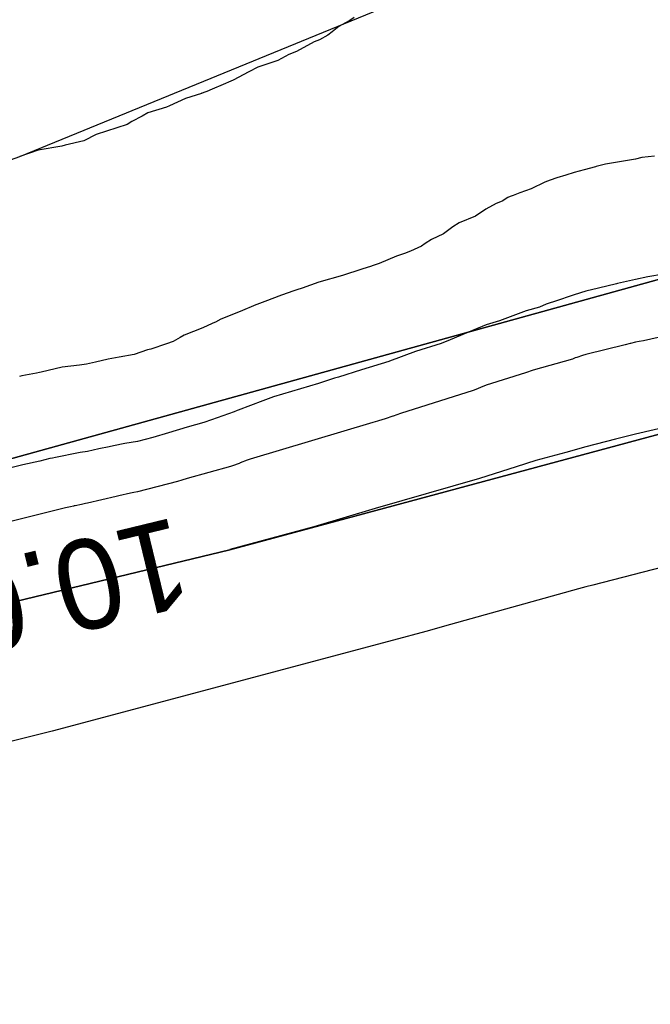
# Model space of a CAD drawing. Extents: x 158343 to 162498, y 431347 to 434500.
# Tile 71 of 248: x 159459 to 159472, y 433820 to 433840. Entities that reach past the tile are written whole.
import ezdxf

# ---------------------------------------------------------------- set-up
doc = ezdxf.new("R2010")
doc.units = 0
doc.header["$LTSCALE"] = 10
doc.header["$MEASUREMENT"] = 0
for name, color, linetype in [('000_arcering', 8, 'CONTINUOUS'), ('bestaand 008m', 8, 'CONTINUOUS'), ('bestaand 009m', 8, 'CONTINUOUS'), ('bestaand 010m', 8, 'CONTINUOUS'), ('def. con-hoogtelijn (index)', 8, 'CONTINUOUS')]:
    doc.layers.add(name, color=color, linetype=linetype)
doc.styles.add('Style-WORKING', font='WORKING.shx')

# ---------------------------------------------------------------- blocks, each defined once
blk = doc.blocks.new('bestaande hoogtelijnen')
at = {"layer": 'def. con-hoogtelijn (index)'}
for p, q in [((-201.644, -226.693), (-201.73, -226.754)), ((-201.644, -226.693), (-201.73, -226.754)), ((-201.644, -226.693), (-201.73, -226.754)), ((-201.95, -226.874), (-202.08, -226.985)), ((-201.95, -226.874), (-202.08, -226.985)), ((-201.95, -226.874), (-202.08, -226.985)), ((-201.888, -226.84), (-201.95, -226.874)), ((-201.888, -226.84), (-201.95, -226.874)), ((-201.888, -226.84), (-201.95, -226.874)), ((-201.73, -226.754), (-201.888, -226.84)), ((-201.73, -226.754), (-201.888, -226.84)), ((-201.73, -226.754), (-201.888, -226.84)), ((-202.34, -227.141), (-202.444, -227.185)), ((-202.34, -227.141), (-202.444, -227.185)), ((-202.34, -227.141), (-202.444, -227.185)), ((-202.17, -227.049), (-202.34, -227.141)), ((-202.17, -227.049), (-202.34, -227.141)), ((-202.17, -227.049), (-202.34, -227.141)), ((-202.08, -226.985), (-202.17, -227.049)), ((-202.08, -226.985), (-202.17, -227.049)), ((-202.08, -226.985), (-202.17, -227.049)), ((-202.444, -227.185), (-202.796, -227.377)), ((-202.444, -227.185), (-202.796, -227.377)), ((-202.444, -227.185), (-202.796, -227.377)), ((-202.951, -227.434), (-203.173, -227.559)), ((-202.951, -227.434), (-203.173, -227.559)), ((-202.951, -227.434), (-203.173, -227.559)), ((-202.796, -227.377), (-202.951, -227.434)), ((-202.796, -227.377), (-202.951, -227.434)), ((-202.796, -227.377), (-202.951, -227.434)), ((-203.574, -227.692), (-203.758, -227.786)), ((-203.574, -227.692), (-203.758, -227.786)), ((-203.574, -227.692), (-203.758, -227.786)), ((-203.173, -227.559), (-203.574, -227.692)), ((-203.173, -227.559), (-203.574, -227.692)), ((-203.173, -227.559), (-203.574, -227.692)), ((-203.758, -227.786), (-204.07, -227.953)), ((-203.758, -227.786), (-204.07, -227.953)), ((-203.758, -227.786), (-204.07, -227.953)), ((-204.221, -228.02), (-204.536, -228.155)), ((-204.221, -228.02), (-204.536, -228.155)), ((-204.221, -228.02), (-204.536, -228.155)), ((-204.165, -227.99), (-204.221, -228.02)), ((-204.165, -227.99), (-204.221, -228.02)), ((-204.165, -227.99), (-204.221, -228.02)), ((-204.07, -227.953), (-204.165, -227.99)), ((-204.07, -227.953), (-204.165, -227.99)), ((-204.07, -227.953), (-204.165, -227.99)), ((-205.026, -228.321), (-205.349, -228.469)), ((-205.026, -228.321), (-205.349, -228.469)), ((-205.026, -228.321), (-205.349, -228.469)), ((-204.709, -228.218), (-205.026, -228.321)), ((-204.709, -228.218), (-205.026, -228.321)), ((-204.709, -228.218), (-205.026, -228.321)), ((-204.703, -228.215), (-204.709, -228.218)), ((-204.703, -228.215), (-204.709, -228.218)), ((-204.703, -228.215), (-204.709, -228.218)), ((-204.701, -228.214), (-204.703, -228.215)), ((-204.701, -228.214), (-204.703, -228.215)), ((-204.701, -228.214), (-204.703, -228.215)), ((-204.69, -228.21), (-204.701, -228.214)), ((-204.69, -228.21), (-204.701, -228.214)), ((-204.69, -228.21), (-204.701, -228.214)), ((-204.564, -228.166), (-204.69, -228.21)), ((-204.564, -228.166), (-204.69, -228.21)), ((-204.564, -228.166), (-204.69, -228.21)), ((-204.536, -228.155), (-204.564, -228.166)), ((-204.536, -228.155), (-204.564, -228.166)), ((-204.536, -228.155), (-204.564, -228.166)), ((-205.411, -228.491), (-205.784, -228.605)), ((-205.411, -228.491), (-205.784, -228.605)), ((-205.411, -228.491), (-205.784, -228.605)), ((-205.349, -228.469), (-205.411, -228.491)), ((-205.349, -228.469), (-205.411, -228.491)), ((-205.349, -228.469), (-205.411, -228.491)), ((-205.9, -228.673), (-206.108, -228.784)), ((-205.9, -228.673), (-206.108, -228.784)), ((-205.9, -228.673), (-206.108, -228.784)), ((-205.784, -228.605), (-205.9, -228.673)), ((-205.784, -228.605), (-205.9, -228.673)), ((-205.784, -228.605), (-205.9, -228.673)), ((-206.198, -228.843), (-206.822, -229.043)), ((-206.198, -228.843), (-206.822, -229.043)), ((-206.198, -228.843), (-206.822, -229.043)), ((-206.108, -228.784), (-206.198, -228.843)), ((-206.108, -228.784), (-206.198, -228.843)), ((-206.108, -228.784), (-206.198, -228.843)), ((-206.822, -229.043), (-207.069, -229.169)), ((-206.822, -229.043), (-207.069, -229.169)), ((-206.822, -229.043), (-207.069, -229.169)), ((-207.51, -229.275), (-207.986, -229.357)), ((-207.51, -229.275), (-207.986, -229.357)), ((-207.51, -229.275), (-207.986, -229.357)), ((-207.443, -229.259), (-207.51, -229.275)), ((-207.443, -229.259), (-207.51, -229.275)), ((-207.443, -229.259), (-207.51, -229.275)), ((-207.069, -229.169), (-207.443, -229.259)), ((-207.069, -229.169), (-207.443, -229.259)), ((-207.069, -229.169), (-207.443, -229.259)), ((-207.986, -229.357), (-208.353, -229.482)), ((-207.986, -229.357), (-208.353, -229.482)), ((-207.986, -229.357), (-208.353, -229.482)), ((-195.869, -229.506), (-195.992, -229.535)), ((-195.869, -229.506), (-195.992, -229.535)), ((-195.613, -229.48), (-195.869, -229.506)), ((-195.613, -229.48), (-195.869, -229.506)), ((-196.797, -229.691), (-197.027, -229.755)), ((-196.797, -229.691), (-197.027, -229.755)), ((-196.786, -229.688), (-196.797, -229.691)), ((-196.786, -229.688), (-196.797, -229.691)), ((-196.597, -229.637), (-196.786, -229.688)), ((-196.597, -229.637), (-196.786, -229.688)), ((-195.992, -229.535), (-196.597, -229.637)), ((-195.992, -229.535), (-196.597, -229.637)), ((-197.39, -229.861), (-197.576, -229.915)), ((-197.39, -229.861), (-197.576, -229.915)), ((-197.224, -229.809), (-197.39, -229.861)), ((-197.224, -229.809), (-197.39, -229.861)), ((-197.027, -229.755), (-197.224, -229.809)), ((-197.027, -229.755), (-197.224, -229.809)), ((-197.813, -230.003), (-198.091, -230.131)), ((-197.813, -230.003), (-198.091, -230.131)), ((-197.705, -229.96), (-197.813, -230.003)), ((-197.705, -229.96), (-197.813, -230.003)), ((-197.576, -229.915), (-197.705, -229.96)), ((-197.576, -229.915), (-197.705, -229.96)), ((-198.511, -230.29), (-198.554, -230.311)), ((-198.511, -230.29), (-198.554, -230.311)), ((-198.447, -230.268), (-198.511, -230.29)), ((-198.447, -230.268), (-198.511, -230.29)), ((-198.317, -230.215), (-198.447, -230.268)), ((-198.317, -230.215), (-198.447, -230.268)), ((-198.091, -230.131), (-198.317, -230.215)), ((-198.091, -230.131), (-198.317, -230.215)), ((-198.788, -230.431), (-198.998, -230.544)), ((-198.788, -230.431), (-198.998, -230.544)), ((-198.705, -230.393), (-198.788, -230.431)), ((-198.705, -230.393), (-198.788, -230.431)), ((-198.672, -230.379), (-198.705, -230.393)), ((-198.672, -230.379), (-198.705, -230.393)), ((-198.554, -230.311), (-198.672, -230.379)), ((-198.554, -230.311), (-198.672, -230.379)), ((-199.206, -230.68), (-199.532, -230.815)), ((-199.206, -230.68), (-199.532, -230.815)), ((-198.998, -230.544), (-199.206, -230.68)), ((-198.998, -230.544), (-199.206, -230.68)), ((-199.661, -230.896), (-199.849, -231.04)), ((-199.661, -230.896), (-199.849, -231.04)), ((-199.532, -230.815), (-199.661, -230.896)), ((-199.532, -230.815), (-199.661, -230.896)), ((-199.849, -231.04), (-200.092, -231.15)), ((-199.849, -231.04), (-200.092, -231.15)), ((-200.289, -231.287), (-200.509, -231.384)), ((-200.289, -231.287), (-200.509, -231.384)), ((-200.219, -231.231), (-200.289, -231.287)), ((-200.219, -231.231), (-200.289, -231.287)), ((-200.092, -231.15), (-200.219, -231.231)), ((-200.092, -231.15), (-200.219, -231.231)), ((-200.792, -231.488), (-201.142, -231.63)), ((-200.792, -231.488), (-201.142, -231.63)), ((-200.631, -231.435), (-200.792, -231.488)), ((-200.631, -231.435), (-200.792, -231.488)), ((-200.509, -231.384), (-200.631, -231.435)), ((-200.509, -231.384), (-200.631, -231.435)), ((-201.291, -231.684), (-201.488, -231.744)), ((-201.291, -231.684), (-201.488, -231.744)), ((-201.279, -231.679), (-201.291, -231.684)), ((-201.279, -231.679), (-201.291, -231.684)), ((-201.142, -231.63), (-201.279, -231.679)), ((-201.142, -231.63), (-201.279, -231.679)), ((-201.875, -231.874), (-202.351, -232.005)), ((-201.875, -231.874), (-202.351, -232.005)), ((-201.488, -231.744), (-201.875, -231.874)), ((-201.488, -231.744), (-201.875, -231.874)), ((-195.434, -231.85), (-195.749, -231.904)), ((-195.434, -231.85), (-195.749, -231.904)), ((-195.434, -231.85), (-195.749, -231.904)), ((-202.351, -232.005), (-202.688, -232.125)), ((-202.351, -232.005), (-202.688, -232.125)), ((-196.374, -232.041), (-196.735, -232.127)), ((-196.374, -232.041), (-196.735, -232.127)), ((-196.374, -232.041), (-196.735, -232.127)), ((-196.352, -232.036), (-196.374, -232.041)), ((-196.352, -232.036), (-196.374, -232.041)), ((-196.352, -232.036), (-196.374, -232.041)), ((-195.992, -231.953), (-196.352, -232.036)), ((-195.992, -231.953), (-196.352, -232.036)), ((-195.992, -231.953), (-196.352, -232.036)), ((-195.749, -231.904), (-195.992, -231.953)), ((-195.749, -231.904), (-195.992, -231.953)), ((-195.749, -231.904), (-195.992, -231.953)), ((-203.097, -232.27), (-203.434, -232.395)), ((-203.097, -232.27), (-203.434, -232.395)), ((-202.855, -232.181), (-203.097, -232.27)), ((-202.855, -232.181), (-203.097, -232.27)), ((-202.794, -232.16), (-202.855, -232.181)), ((-202.794, -232.16), (-202.855, -232.181)), ((-202.688, -232.125), (-202.794, -232.16)), ((-202.688, -232.125), (-202.794, -232.16)), ((-197.225, -232.263), (-197.62, -232.393)), ((-197.225, -232.263), (-197.62, -232.393)), ((-197.225, -232.263), (-197.62, -232.393)), ((-196.992, -232.191), (-197.225, -232.263)), ((-196.992, -232.191), (-197.225, -232.263)), ((-196.992, -232.191), (-197.225, -232.263)), ((-196.735, -232.127), (-196.992, -232.191)), ((-196.735, -232.127), (-196.992, -232.191)), ((-196.735, -232.127), (-196.992, -232.191)), ((-203.613, -232.466), (-203.933, -232.594)), ((-203.613, -232.466), (-203.933, -232.594)), ((-203.593, -232.459), (-203.613, -232.466)), ((-203.593, -232.459), (-203.613, -232.466)), ((-203.434, -232.395), (-203.593, -232.459)), ((-203.434, -232.395), (-203.593, -232.459)), ((-197.784, -232.45), (-197.923, -232.509)), ((-197.784, -232.45), (-197.923, -232.509)), ((-197.784, -232.45), (-197.923, -232.509)), ((-197.728, -232.428), (-197.784, -232.45)), ((-197.728, -232.428), (-197.784, -232.45)), ((-197.728, -232.428), (-197.784, -232.45)), ((-197.62, -232.393), (-197.728, -232.428)), ((-197.62, -232.393), (-197.728, -232.428)), ((-197.62, -232.393), (-197.728, -232.428)), ((-203.933, -232.594), (-204.318, -232.754)), ((-203.933, -232.594), (-204.318, -232.754)), ((-198.188, -232.583), (-198.722, -232.784)), ((-198.188, -232.583), (-198.722, -232.784)), ((-198.188, -232.583), (-198.722, -232.784)), ((-197.923, -232.509), (-198.188, -232.583)), ((-197.923, -232.509), (-198.188, -232.583)), ((-197.923, -232.509), (-198.188, -232.583)), ((-204.491, -232.839), (-204.682, -232.927)), ((-204.491, -232.839), (-204.682, -232.927)), ((-204.445, -232.819), (-204.491, -232.839)), ((-204.445, -232.819), (-204.491, -232.839)), ((-204.427, -232.811), (-204.445, -232.819)), ((-204.427, -232.811), (-204.445, -232.819)), ((-204.318, -232.754), (-204.427, -232.811)), ((-204.318, -232.754), (-204.427, -232.811)), ((-198.992, -232.867), (-199.377, -233.028)), ((-198.992, -232.867), (-199.377, -233.028)), ((-198.992, -232.867), (-199.377, -233.028)), ((-198.722, -232.784), (-198.992, -232.867)), ((-198.722, -232.784), (-198.992, -232.867)), ((-198.722, -232.784), (-198.992, -232.867)), ((-194.264, -232.835), (-195.833, -233.185)), ((-194.264, -232.835), (-195.833, -233.185)), ((-204.682, -232.927), (-205.053, -233.075)), ((-204.682, -232.927), (-205.053, -233.075)), ((-199.377, -233.028), (-199.715, -233.165)), ((-199.377, -233.028), (-199.715, -233.165)), ((-199.377, -233.028), (-199.715, -233.165)), ((-205.407, -233.248), (-205.723, -233.355)), ((-205.407, -233.248), (-205.723, -233.355)), ((-205.278, -233.199), (-205.407, -233.248)), ((-205.278, -233.199), (-205.407, -233.248)), ((-205.132, -233.121), (-205.278, -233.199)), ((-205.132, -233.121), (-205.278, -233.199)), ((-205.053, -233.075), (-205.132, -233.121)), ((-205.053, -233.075), (-205.132, -233.121)), ((-199.898, -233.236), (-200.409, -233.398)), ((-199.898, -233.236), (-200.409, -233.398)), ((-199.898, -233.236), (-200.409, -233.398)), ((-199.715, -233.165), (-199.898, -233.236)), ((-199.715, -233.165), (-199.898, -233.236)), ((-199.715, -233.165), (-199.898, -233.236)), ((-196.204, -233.264), (-196.992, -233.461)), ((-196.204, -233.264), (-196.992, -233.461)), ((-196.101, -233.24), (-196.204, -233.264)), ((-196.101, -233.24), (-196.204, -233.264)), ((-196.095, -233.238), (-196.101, -233.24)), ((-196.095, -233.238), (-196.101, -233.24)), ((-195.992, -233.215), (-196.095, -233.238)), ((-195.992, -233.215), (-196.095, -233.238)), ((-195.922, -233.201), (-195.992, -233.215)), ((-195.922, -233.201), (-195.992, -233.215)), ((-195.833, -233.185), (-195.922, -233.201)), ((-195.833, -233.185), (-195.922, -233.201)), ((-206.058, -233.457), (-206.359, -233.511)), ((-206.058, -233.457), (-206.359, -233.511)), ((-205.79, -233.368), (-206.058, -233.457)), ((-205.79, -233.368), (-206.058, -233.457)), ((-205.723, -233.355), (-205.79, -233.368)), ((-205.723, -233.355), (-205.79, -233.368)), ((-200.409, -233.398), (-200.929, -233.592)), ((-200.409, -233.398), (-200.929, -233.592)), ((-200.409, -233.398), (-200.929, -233.592)), ((-196.992, -233.461), (-197.059, -233.482)), ((-196.992, -233.461), (-197.059, -233.482)), ((-207.015, -233.651), (-207.152, -233.676)), ((-207.015, -233.651), (-207.152, -233.676)), ((-206.831, -233.612), (-207.015, -233.651)), ((-206.831, -233.612), (-207.015, -233.651)), ((-206.808, -233.609), (-206.831, -233.612)), ((-206.808, -233.609), (-206.831, -233.612)), ((-206.605, -233.56), (-206.808, -233.609)), ((-206.605, -233.56), (-206.808, -233.609)), ((-206.577, -233.554), (-206.605, -233.56)), ((-206.577, -233.554), (-206.605, -233.56)), ((-206.359, -233.511), (-206.577, -233.554)), ((-206.359, -233.511), (-206.577, -233.554)), ((-200.946, -233.598), (-201.496, -233.765)), ((-200.946, -233.598), (-201.496, -233.765)), ((-200.946, -233.598), (-201.496, -233.765)), ((-200.929, -233.592), (-200.946, -233.598)), ((-200.929, -233.592), (-200.946, -233.598)), ((-200.929, -233.592), (-200.946, -233.598)), ((-197.258, -233.552), (-198.048, -233.773)), ((-197.258, -233.552), (-198.048, -233.773)), ((-197.218, -233.535), (-197.258, -233.552)), ((-197.218, -233.535), (-197.258, -233.552)), ((-197.202, -233.529), (-197.218, -233.535)), ((-197.202, -233.529), (-197.218, -233.535)), ((-197.171, -233.519), (-197.202, -233.529)), ((-197.171, -233.519), (-197.202, -233.529)), ((-197.059, -233.482), (-197.171, -233.519)), ((-197.059, -233.482), (-197.171, -233.519)), ((-208.019, -233.833), (-208.315, -233.888)), ((-208.019, -233.833), (-208.315, -233.888)), ((-207.956, -233.821), (-208.019, -233.833)), ((-207.956, -233.821), (-208.019, -233.833)), ((-207.925, -233.815), (-207.956, -233.821)), ((-207.925, -233.815), (-207.956, -233.821)), ((-207.501, -233.715), (-207.925, -233.815)), ((-207.501, -233.715), (-207.925, -233.815)), ((-207.152, -233.676), (-207.501, -233.715)), ((-207.152, -233.676), (-207.501, -233.715)), ((-201.496, -233.765), (-201.954, -233.912)), ((-201.496, -233.765), (-201.954, -233.912)), ((-201.496, -233.765), (-201.954, -233.912)), ((-198.2, -233.83), (-198.992, -234.075)), ((-198.2, -233.83), (-198.992, -234.075)), ((-198.048, -233.773), (-198.2, -233.83)), ((-198.048, -233.773), (-198.2, -233.83)), ((-208.315, -233.888), (-208.36, -233.899)), ((-208.315, -233.888), (-208.36, -233.899)), ((-202.355, -234.042), (-203.263, -234.313)), ((-202.355, -234.042), (-203.263, -234.313)), ((-202.355, -234.042), (-203.263, -234.313)), ((-202.036, -233.937), (-202.355, -234.042)), ((-202.036, -233.937), (-202.355, -234.042)), ((-202.036, -233.937), (-202.355, -234.042)), ((-201.954, -233.912), (-202.036, -233.937)), ((-201.954, -233.912), (-202.036, -233.937)), ((-201.954, -233.912), (-202.036, -233.937)), ((-199.251, -234.181), (-200.711, -234.644)), ((-199.251, -234.181), (-200.711, -234.644)), ((-199.199, -234.16), (-199.251, -234.181)), ((-199.199, -234.16), (-199.251, -234.181)), ((-199.102, -234.121), (-199.199, -234.16)), ((-199.102, -234.121), (-199.199, -234.16)), ((-198.992, -234.075), (-199.102, -234.121)), ((-198.992, -234.075), (-199.102, -234.121)), ((-203.474, -234.39), (-203.968, -234.576)), ((-203.474, -234.39), (-203.968, -234.576)), ((-203.474, -234.39), (-203.968, -234.576)), ((-203.263, -234.313), (-203.474, -234.39)), ((-203.263, -234.313), (-203.474, -234.39)), ((-203.263, -234.313), (-203.474, -234.39)), ((-204.048, -234.608), (-204.505, -234.774)), ((-204.048, -234.608), (-204.505, -234.774)), ((-204.048, -234.608), (-204.505, -234.774)), ((-203.99, -234.585), (-204.048, -234.608)), ((-203.99, -234.585), (-204.048, -234.608)), ((-203.99, -234.585), (-204.048, -234.608)), ((-203.968, -234.576), (-203.99, -234.585)), ((-203.968, -234.576), (-203.99, -234.585)), ((-203.968, -234.576), (-203.99, -234.585)), ((-200.711, -234.644), (-200.859, -234.699)), ((-200.711, -234.644), (-200.859, -234.699)), ((-204.661, -234.827), (-204.992, -234.92)), ((-204.661, -234.827), (-204.992, -234.92)), ((-204.661, -234.827), (-204.992, -234.92)), ((-204.505, -234.774), (-204.661, -234.827)), ((-204.505, -234.774), (-204.661, -234.827)), ((-204.505, -234.774), (-204.661, -234.827)), ((-201.267, -234.828), (-203.727, -235.561)), ((-201.267, -234.828), (-203.727, -235.561)), ((-201.176, -234.798), (-201.267, -234.828)), ((-201.176, -234.798), (-201.267, -234.828)), ((-201.152, -234.79), (-201.176, -234.798)), ((-201.152, -234.79), (-201.176, -234.798)), ((-201.021, -234.749), (-201.152, -234.79)), ((-201.021, -234.749), (-201.152, -234.79)), ((-200.864, -234.701), (-201.021, -234.749)), ((-200.864, -234.701), (-201.021, -234.749)), ((-200.859, -234.699), (-200.864, -234.701)), ((-200.859, -234.699), (-200.864, -234.701)), ((-194.792, -234.777), (-195.992, -235.063)), ((-194.792, -234.777), (-195.992, -235.063)), ((-194.792, -234.777), (-195.992, -235.063)), ((-205.368, -235.034), (-205.68, -235.126)), ((-205.368, -235.034), (-205.68, -235.126)), ((-205.368, -235.034), (-205.68, -235.126)), ((-204.992, -234.92), (-205.368, -235.034)), ((-204.992, -234.92), (-205.368, -235.034)), ((-204.992, -234.92), (-205.368, -235.034)), ((-206.242, -235.247), (-206.47, -235.295)), ((-206.242, -235.247), (-206.47, -235.295)), ((-206.242, -235.247), (-206.47, -235.295)), ((-205.992, -235.207), (-206.242, -235.247)), ((-205.992, -235.207), (-206.242, -235.247)), ((-205.992, -235.207), (-206.242, -235.247)), ((-205.68, -235.126), (-205.992, -235.207)), ((-205.68, -235.126), (-205.992, -235.207)), ((-205.68, -235.126), (-205.992, -235.207)), ((-196.392, -235.163), (-196.992, -235.315)), ((-196.392, -235.163), (-196.992, -235.315)), ((-196.392, -235.163), (-196.992, -235.315)), ((-195.992, -235.063), (-196.392, -235.163)), ((-195.992, -235.063), (-196.392, -235.163)), ((-195.992, -235.063), (-196.392, -235.163)), ((-207.175, -235.436), (-207.634, -235.528)), ((-207.175, -235.436), (-207.634, -235.528)), ((-207.175, -235.436), (-207.634, -235.528)), ((-207.144, -235.429), (-207.175, -235.436)), ((-207.144, -235.429), (-207.175, -235.436)), ((-207.144, -235.429), (-207.175, -235.436)), ((-206.992, -235.406), (-207.144, -235.429)), ((-206.992, -235.406), (-207.144, -235.429)), ((-206.992, -235.406), (-207.144, -235.429)), ((-206.767, -235.352), (-206.992, -235.406)), ((-206.767, -235.352), (-206.992, -235.406)), ((-206.767, -235.352), (-206.992, -235.406)), ((-206.562, -235.316), (-206.767, -235.352)), ((-206.562, -235.316), (-206.767, -235.352)), ((-206.562, -235.316), (-206.767, -235.352)), ((-206.47, -235.295), (-206.562, -235.316)), ((-206.47, -235.295), (-206.562, -235.316)), ((-206.47, -235.295), (-206.562, -235.316)), ((-197.392, -235.427), (-197.992, -235.591)), ((-197.392, -235.427), (-197.992, -235.591)), ((-197.392, -235.427), (-197.992, -235.591)), ((-196.992, -235.315), (-197.392, -235.427)), ((-196.992, -235.315), (-197.392, -235.427)), ((-196.992, -235.315), (-197.392, -235.427)), ((-207.954, -235.6), (-208.296, -235.678)), ((-207.954, -235.6), (-208.296, -235.678)), ((-207.954, -235.6), (-208.296, -235.678)), ((-207.748, -235.549), (-207.954, -235.6)), ((-207.748, -235.549), (-207.954, -235.6)), ((-207.748, -235.549), (-207.954, -235.6)), ((-207.7, -235.539), (-207.748, -235.549)), ((-207.7, -235.539), (-207.748, -235.549)), ((-207.7, -235.539), (-207.748, -235.549)), ((-207.634, -235.528), (-207.7, -235.539)), ((-207.634, -235.528), (-207.7, -235.539)), ((-207.634, -235.528), (-207.7, -235.539)), ((-203.935, -235.639), (-203.951, -235.646)), ((-203.935, -235.639), (-203.951, -235.646)), ((-203.928, -235.637), (-203.935, -235.639)), ((-203.928, -235.637), (-203.935, -235.639)), ((-203.787, -235.583), (-203.928, -235.637)), ((-203.787, -235.583), (-203.928, -235.637)), ((-203.727, -235.561), (-203.787, -235.583)), ((-203.727, -235.561), (-203.787, -235.583)), ((-197.992, -235.591), (-198.392, -235.715)), ((-197.992, -235.591), (-198.392, -235.715)), ((-197.992, -235.591), (-198.392, -235.715)), ((-208.296, -235.678), (-209.081, -235.872)), ((-208.296, -235.678), (-209.081, -235.872)), ((-208.296, -235.678), (-209.081, -235.872)), ((-204.126, -235.708), (-204.992, -235.952)), ((-204.126, -235.708), (-204.992, -235.952)), ((-204.082, -235.693), (-204.126, -235.708)), ((-204.082, -235.693), (-204.126, -235.708)), ((-203.951, -235.646), (-204.082, -235.693)), ((-203.951, -235.646), (-204.082, -235.693)), ((-198.392, -235.715), (-199.128, -235.948)), ((-198.392, -235.715), (-199.128, -235.948)), ((-198.392, -235.715), (-199.128, -235.948)), ((-205.188, -236.011), (-205.992, -236.218)), ((-205.188, -236.011), (-205.992, -236.218)), ((-205.099, -235.985), (-205.188, -236.011)), ((-205.099, -235.985), (-205.188, -236.011)), ((-204.992, -235.952), (-205.099, -235.985)), ((-204.992, -235.952), (-205.099, -235.985)), ((-199.128, -235.948), (-201.22, -236.553)), ((-199.128, -235.948), (-201.22, -236.553)), ((-199.128, -235.948), (-201.22, -236.553)), ((-206.063, -236.23), (-206.129, -236.243)), ((-206.063, -236.23), (-206.129, -236.243)), ((-205.992, -236.218), (-206.063, -236.23)), ((-205.992, -236.218), (-206.063, -236.23)), ((-206.421, -236.308), (-206.992, -236.445)), ((-206.421, -236.308), (-206.992, -236.445)), ((-206.363, -236.298), (-206.421, -236.308)), ((-206.363, -236.298), (-206.421, -236.308)), ((-206.129, -236.243), (-206.363, -236.298)), ((-206.129, -236.243), (-206.363, -236.298)), ((-207.434, -236.539), (-209.37, -237.017)), ((-207.434, -236.539), (-209.37, -237.017)), ((-207.337, -236.517), (-207.434, -236.539)), ((-207.337, -236.517), (-207.434, -236.539)), ((-207.278, -236.502), (-207.337, -236.517)), ((-207.278, -236.502), (-207.337, -236.517)), ((-207.264, -236.499), (-207.278, -236.502)), ((-207.264, -236.499), (-207.278, -236.502)), ((-207.245, -236.496), (-207.264, -236.499)), ((-207.245, -236.496), (-207.264, -236.499)), ((-207.114, -236.47), (-207.245, -236.496)), ((-207.114, -236.47), (-207.245, -236.496)), ((-207.035, -236.452), (-207.114, -236.47)), ((-207.035, -236.452), (-207.114, -236.47)), ((-206.992, -236.445), (-207.035, -236.452)), ((-206.992, -236.445), (-207.035, -236.452)), ((-201.22, -236.553), (-202.453, -236.921)), ((-201.22, -236.553), (-202.453, -236.921)), ((-201.22, -236.553), (-202.453, -236.921)), ((-202.453, -236.921), (-204.138, -237.378)), ((-202.453, -236.921), (-204.138, -237.378)), ((-202.453, -236.921), (-204.138, -237.378)), ((-194.278, -237.428), (-196.849, -238.091)), ((-194.278, -237.428), (-196.849, -238.091)), ((-197.135, -238.166), (-199.706, -238.88)), ((-197.135, -238.166), (-199.706, -238.88)), ((-196.992, -238.127), (-197.135, -238.166)), ((-196.992, -238.127), (-197.135, -238.166)), ((-196.849, -238.091), (-196.992, -238.127)), ((-196.849, -238.091), (-196.992, -238.127)), ((-199.706, -238.88), (-200.204, -239.024)), ((-199.706, -238.88), (-200.204, -239.024)), ((-200.849, -239.199), (-207.706, -241.02)), ((-200.849, -239.199), (-207.706, -241.02)), ((-200.204, -239.024), (-200.849, -239.199)), ((-200.204, -239.024), (-200.849, -239.199)), ((-208.135, -241.131), (-209.91, -241.564)), ((-208.135, -241.131), (-209.91, -241.564)), ((-207.706, -241.02), (-208.135, -241.131)), ((-207.706, -241.02), (-208.135, -241.131))]:
    blk.add_line(p, q, dxfattribs=at)
at = {"layer": 'def. con-hoogtelijn (index)', "style": 'Style-WORKING'}
blk.add_text('10.000', height=1.8, rotation=193.6314, dxfattribs=at).set_placement((-205.225, -236.716))
blk.add_text('10.000', height=1.8, rotation=193.6314, dxfattribs=at).set_placement((-205.225, -236.716))
blk.add_text('10.000', height=1.8, rotation=193.6314, dxfattribs=at).set_placement((-205.225, -236.716))

msp = doc.modelspace()

# ---------------------------------------------------------------- linework, layer by layer
at = {"layer": 'bestaand 008m'}
msp.add_lwpolyline([(159181.602, 433697.304), (159239.373, 433712.228, 0.076026), (159401.988, 433784.446), (159406.883, 433787.661), (159410.262, 433791.04), (159412.429, 433794.794), (159417.03, 433802.763), (159420.837, 433812.043), (159424.189, 433817.849), (159429.59, 433824.779), (159431.477, 433827.305), (159436.327, 433829.688), (159440.784, 433830.882), (159449.27, 433833.349), (159459.452, 433836.95), (159472.503, 433842.297), (159488.819, 433854.127)], format="xyb", dxfattribs=at)
msp.add_lwpolyline([(159181.602, 433697.304), (159239.373, 433712.228, 0.076026), (159401.988, 433784.446), (159406.883, 433787.661), (159410.262, 433791.04), (159412.429, 433794.794), (159417.03, 433802.763), (159420.837, 433812.043), (159424.189, 433817.849), (159429.59, 433824.779), (159431.477, 433827.305), (159436.327, 433829.688), (159440.784, 433830.882), (159449.27, 433833.349), (159459.452, 433836.95), (159472.503, 433842.297), (159488.819, 433854.127)], format="xyb", dxfattribs=at)
at = {"layer": 'bestaand 009m'}
for points in [[(159488.784, 433838.13), (159473.485, 433834.815), (159449.999, 433828.306), (159442.919, 433826.52), (159437.674, 433823.491), (159435.067, 433821.987), (159429.887, 433816.806), (159428.467, 433814.346), (159423.717, 433807.011), (159420.536, 433800.48), (159417.288, 433796.079), (159414.721, 433791.634), (159411.846, 433788.022), (159409.498, 433784.66), (159404.853, 433781.978, -0.071052), (159240.492, 433708.206), (159183.266, 433693.696, 0.082445)], [(159183.266, 433693.696), (159240.492, 433708.206, 0.071052), (159404.853, 433781.978), (159409.498, 433784.66), (159411.846, 433788.022), (159414.721, 433791.634), (159417.288, 433796.079), (159420.536, 433800.48), (159423.717, 433807.011), (159428.467, 433814.346), (159429.887, 433816.806), (159435.067, 433821.987), (159437.674, 433823.491), (159442.919, 433826.52), (159449.999, 433828.306), (159473.485, 433834.815), (159488.784, 433838.13)]]:
    msp.add_lwpolyline(points, format="xyb", dxfattribs=at)
at = {"layer": 'bestaand 010m'}
for points in [[(159489.478, 433834.27), (159480.199, 433833.064), (159476.365, 433832.47), (159463.666, 433829.053), (159451.305, 433826.059), (159443.412, 433824.093), (159438.166, 433821.065), (159435.56, 433819.56), (159430.38, 433814.38), (159428.96, 433811.92), (159424.21, 433804.585), (159421.029, 433798.053), (159417.78, 433793.653), (159415.214, 433789.208), (159412.338, 433785.595), (159409.99, 433782.233), (159406.666, 433780.314, -0.067542), (159240.409, 433705.17), (159184.404, 433691.229, 0.072531)], [(159184.404, 433691.229), (159240.409, 433705.17, 0.067542), (159406.666, 433780.314), (159409.99, 433782.233), (159412.338, 433785.595), (159415.214, 433789.208), (159417.78, 433793.653), (159421.029, 433798.053), (159424.21, 433804.585), (159428.96, 433811.92), (159430.38, 433814.38), (159435.56, 433819.56), (159438.166, 433821.065), (159443.412, 433824.093), (159451.305, 433826.059), (159463.666, 433829.053), (159476.365, 433832.47), (159480.199, 433833.064), (159489.478, 433834.27)]]:
    msp.add_lwpolyline(points, format="xyb", dxfattribs=at)

# ---------------------------------------------------------------- block references
at = {"layer": '000_arcering'}
msp.add_blockref('bestaande hoogtelijnen', (159667.804, 434066.432), dxfattribs=at)

doc.saveas('drawing.dxf')
